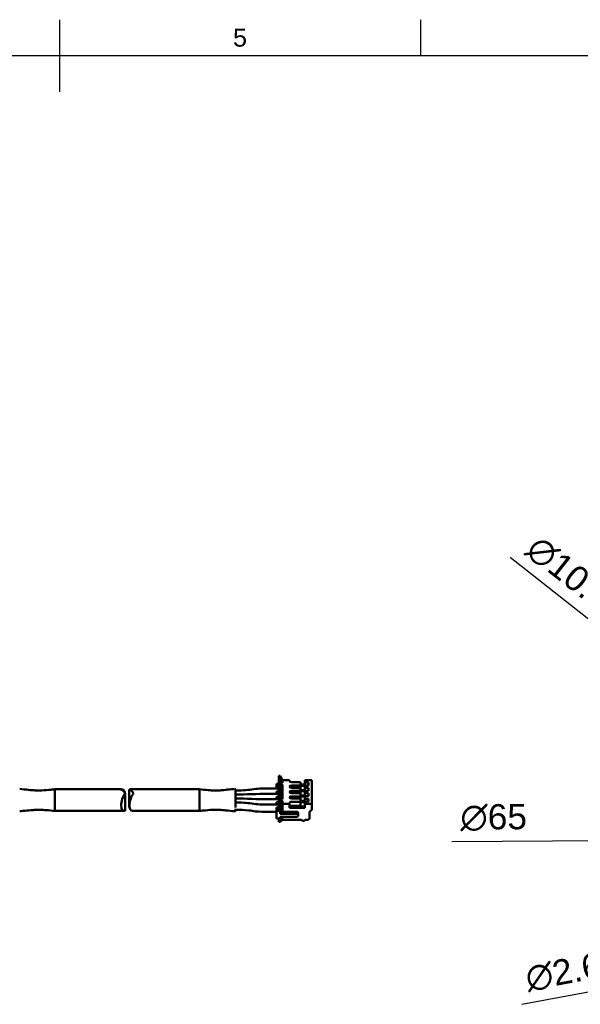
# Model space of a CAD drawing. Header units: millimetres. Extents: x 0 to 420, y 0 to 297.
# Tile 88 of 93: x 209 to 287, y 156 to 292. Entities that reach past the tile are written whole.
import ezdxf
from ezdxf.enums import TextEntityAlignment as Align

# ---------------------------------------------------------------- set-up
doc = ezdxf.new("R2010")
doc.units = ezdxf.units.MM
doc.header["$LTSCALE"] = 0.75
for name, color, linetype, lineweight in [('BORDER', 7, 'Continuous', 25), ('FD_Dimensions', 7, 'Continuous', 25), ('Visible', 7, 'Continuous', 50)]:
    doc.layers.add(name, color=color, linetype=linetype, lineweight=lineweight)
doc.styles.add('FusionTitle', font='arial.ttf')
doc.styles.get("Standard").update_dxf_attribs({"font": 'arial.ttf'})
doc.dimstyles.new('Dim-ISO-25', dxfattribs={"dimtxt": 3.5, "dimasz": 3.5, "dimexe": 2.1, "dimexo": 2.1, "dimgap": 1.4, "dimtad": 1, "dimzin": 12, "dimdsep": 46, "dimtxsty": 'Standard', "dimcen": 0, "dimazin": 3, "dimtp": 0.1, "dimtm": 0.1, "dimtfac": 0.714286, "dimtmove": 0, "dimatfit": 3, "dimfxl": 1, "dimtzin": 12, "dimarcsym": 0})

# ---------------------------------------------------------------- blocks, each defined once
blk = doc.blocks.new('ISO_A3_SHEET')
at = {"layer": 'BORDER'}
for p, q in [((215, 292), (215, 282)), ((265, 292), (265, 287)), ((410, 287), (20, 287))]:
    blk.add_line(p, q, dxfattribs=at)
at = {"layer": 'BORDER', "style": 'FusionTitle'}
blk.add_text('5', height=2.5, dxfattribs=at).set_placement((240, 289.5), align=Align.MIDDLE)
blk = doc.blocks.new('*D39')
at = {"layer": 'Defpoints', "color": 0, "transparency": 16777216}
for p in [(359.4189, 178.786752), (294.420636, 178.311657)]:
    blk.add_point(p, dxfattribs=at)
at = {"layer": 'FD_Dimensions', "color": 0, "lineweight": -2, "transparency": 16777216}
for p, q in [((359.4189, 178.786752), (294.420636, 178.311657)), ((362.918806, 178.812334), (366.418713, 178.837916)), ((269.337545, 178.128316), (290.920729, 178.286075))]:
    blk.add_line(p, q, dxfattribs=at)
at = {"layer": 'FD_Dimensions', "color": 0, "transparency": 16777216}
for points in [[(290.916466, 178.869393), (290.924993, 177.702758), (294.420636, 178.311657)], [(362.914542, 179.395652), (362.92307, 178.229016), (359.4189, 178.786752)]]:
    blk.add_solid(points, dxfattribs=at)
at = {"layer": 'FD_Dimensions', "color": 0, "transparency": 16777216, "insert": (275.137323, 181.455688), "char_height": 3.5, "attachment_point": 5, "rotation": 0.4187787}
blk.add_mtext('∅65', dxfattribs=at)
blk = doc.blocks.new('*D40')
at = {"layer": 'Defpoints', "color": 0, "transparency": 16777216}
for p in [(322.755249, 181.827433), (331.084287, 175.270976)]:
    blk.add_point(p, dxfattribs=at)
at = {"layer": 'FD_Dimensions', "color": 0, "lineweight": -2, "transparency": 16777216}
for p, q in [((277.408126, 217.523805), (320.005095, 183.992301)), ((331.084287, 175.270976), (322.755249, 181.827433)), ((333.834441, 173.106108), (336.584595, 170.941241))]:
    blk.add_line(p, q, dxfattribs=at)
at = {"layer": 'FD_Dimensions', "color": 0, "transparency": 16777216}
for points in [[(320.365906, 184.45066), (319.644283, 183.533942), (322.755249, 181.827433)], [(334.195252, 173.564467), (333.47363, 172.647749), (331.084287, 175.270976)]]:
    blk.add_solid(points, dxfattribs=at)
at = {"layer": 'FD_Dimensions', "color": 0, "transparency": 16777216, "insert": (285.606965, 215.250375), "char_height": 3.5, "attachment_point": 5, "rotation": 321.79084049}
blk.add_mtext('∅10.6', dxfattribs=at)
blk = doc.blocks.new('*D41')
at = {"layer": 'Defpoints', "color": 0, "transparency": 16777216}
for p in [(325.641934, 164.310162), (328.197601, 164.788247)]:
    blk.add_point(p, dxfattribs=at)
at = {"layer": 'FD_Dimensions', "color": 0, "lineweight": -2, "transparency": 16777216}
for p, q in [((331.637923, 165.431823), (335.078244, 166.075398)), ((328.197601, 164.788247), (325.641934, 164.310162)), ((279.050838, 155.594438), (322.201613, 163.666587))]:
    blk.add_line(p, q, dxfattribs=at)
at = {"layer": 'FD_Dimensions', "color": 0, "transparency": 16777216}
for points in [[(331.53066, 166.005209), (331.745185, 164.858436), (328.197601, 164.788247)], [(322.09435, 164.239974), (322.308875, 163.0932), (325.641934, 164.310162)]]:
    blk.add_solid(points, dxfattribs=at)
at = {"layer": 'FD_Dimensions', "color": 0, "transparency": 16777216, "insert": (284.825022, 160.016479), "char_height": 3.5, "attachment_point": 5, "rotation": 10.59578148}
blk.add_mtext('∅2.6', dxfattribs=at)

msp = doc.modelspace()

# ---------------------------------------------------------------- linework, layer by layer
at = {"layer": 'Visible', "extrusion": (0, 1, 0)}
for p, q in [((245.37, 187.226), (245.37, 186.601)), ((245.57, 187.226), (245.37, 187.226)), ((245.57, 187.226), (245.87, 186.63)), ((245.57, 186.601), (245.57, 187.226)), ((245.37, 186.144), (245.07, 186.144)), ((245.07, 185.694), (245.07, 186.144)), ((245.37, 185.694), (245.07, 185.694)), ((245.07, 185.504), (245.07, 185.694)), ((245.37, 186.601), (245.37, 186.351)), ((245.57, 186.601), (245.37, 186.601)), ((245.37, 186.351), (245.37, 184.351)), ((245.57, 186.351), (245.37, 186.351)), ((245.57, 186.601), (245.87, 186.255)), ((245.57, 186.351), (245.87, 186.005)), ((245.57, 184.351), (245.57, 186.351)), ((245.653, 186.255), (245.87, 186.255)), ((245.87, 186.63), (246.87, 186.63)), ((245.87, 186.255), (245.87, 186.63)), ((245.87, 184.005), (245.87, 186.005)), ((246.87, 186.505), (246.87, 186.63)), ((248.37, 186.355), (247.17, 186.355)), ((247.17, 185.905), (248.37, 185.905)), ((248.37, 185.605), (247.17, 185.605)), ((248.37, 185.905), (248.37, 186.355)), ((248.37, 186.067), (248.97, 186.067)), ((248.37, 185.905), (248.37, 185.605)), ((248.37, 185.867), (248.97, 185.867)), ((248.37, 185.155), (248.37, 185.605)), ((248.97, 186.33), (248.97, 186.63)), ((248.97, 186.63), (249.97, 186.63)), ((248.97, 186.33), (249.47, 186.33)), ((248.97, 185.93), (248.97, 186.33)), ((248.97, 185.93), (249.47, 185.93)), ((248.97, 185.58), (248.97, 185.93)), ((248.97, 185.18), (248.97, 185.58)), ((248.97, 185.58), (249.47, 185.58)), ((249.47, 185.93), (249.47, 186.33)), ((249.47, 185.18), (249.47, 185.58)), ((249.97, 183.38), (249.97, 186.63)), ((223.626, 185.379), (214.37, 185.379)), ((224.093, 182.401), (224.093, 184.838)), ((224.647, 182.92), (224.647, 185.358)), ((234.37, 185.379), (224.78, 185.379)), ((245.37, 185.504), (243.87, 185.504)), ((245.37, 184.754), (243.87, 184.754)), ((245.37, 185.094), (245.07, 185.094)), ((245.07, 184.944), (245.07, 185.094)), ((245.37, 184.944), (245.07, 184.944)), ((245.07, 184.754), (245.07, 184.944)), ((245.37, 184.344), (245.07, 184.344)), ((245.07, 184.194), (245.07, 184.344)), ((245.37, 184.194), (245.07, 184.194)), ((245.07, 184.004), (245.07, 184.194)), ((245.37, 184.351), (245.37, 184.101)), ((245.57, 184.351), (245.37, 184.351)), ((245.57, 184.351), (245.87, 184.005)), ((247.17, 185.155), (248.37, 185.155)), ((248.37, 184.855), (247.17, 184.855)), ((247.17, 184.405), (248.37, 184.405)), ((248.37, 185.267), (248.97, 185.267)), ((248.37, 185.155), (248.37, 184.855)), ((248.37, 185.117), (248.97, 185.117)), ((248.37, 184.405), (248.37, 184.855)), ((248.37, 184.517), (248.97, 184.517)), ((248.37, 184.405), (248.37, 184.105)), ((248.37, 184.367), (248.97, 184.367)), ((248.97, 184.83), (248.97, 185.18)), ((248.97, 185.18), (249.47, 185.18)), ((248.97, 184.43), (248.97, 184.83)), ((248.97, 184.83), (249.47, 184.83)), ((248.97, 184.08), (248.97, 184.43)), ((248.97, 184.43), (249.47, 184.43)), ((249.47, 184.43), (249.47, 184.83)), ((245.37, 184.004), (243.87, 184.004)), ((245.37, 183.254), (243.87, 183.254)), ((245.37, 183.594), (245.07, 183.594)), ((245.07, 183.444), (245.07, 183.594)), ((245.37, 183.444), (245.07, 183.444)), ((245.07, 183.254), (245.07, 183.444)), ((245.37, 182.844), (245.07, 182.844)), ((245.07, 182.844), (245.07, 182.394)), ((245.37, 184.101), (245.37, 183.476)), ((245.57, 184.101), (245.37, 184.101)), ((245.37, 183.476), (245.57, 183.476)), ((245.37, 183.476), (245.37, 182.394)), ((245.57, 183.476), (245.57, 184.101)), ((245.57, 184.101), (245.87, 183.755)), ((245.57, 183.476), (245.57, 182.004)), ((245.87, 183.38), (245.57, 183.476)), ((245.653, 184.005), (245.87, 184.005)), ((245.87, 183.38), (245.87, 183.755)), ((245.87, 183.38), (246.87, 183.38)), ((245.87, 183.38), (245.87, 182.254)), ((246.87, 183.38), (246.87, 183.505)), ((246.87, 183.38), (246.87, 182.817)), ((246.87, 182.817), (248.97, 182.817)), ((246.91, 183.017), (248.97, 183.017)), ((248.37, 184.105), (247.17, 184.105)), ((247.17, 183.655), (248.37, 183.655)), ((247.17, 183.092), (248.37, 183.092)), ((248.37, 183.655), (248.37, 184.105)), ((248.37, 183.767), (248.97, 183.767)), ((248.37, 183.655), (248.37, 183.092)), ((248.37, 183.617), (248.97, 183.617)), ((248.97, 183.68), (248.97, 184.08)), ((248.97, 184.08), (249.47, 184.08)), ((248.97, 183.38), (248.97, 183.68)), ((248.97, 183.68), (249.47, 183.68)), ((248.97, 183.38), (249.97, 183.38)), ((248.97, 182.817), (248.97, 183.38)), ((249.47, 183.68), (249.47, 184.08)), ((249.97, 183.38), (249.97, 182.557)), ((223.96, 182.379), (214.37, 182.379)), ((234.37, 182.379), (225.114, 182.379)), ((245.07, 182.254), (243.87, 182.254)), ((245.37, 182.394), (245.07, 182.394)), ((245.07, 182.394), (245.07, 181.354)), ((245.87, 182.254), (245.57, 182.004)), ((245.57, 182.004), (247.82, 182.004)), ((245.57, 181.571), (245.57, 180.878)), ((247.82, 181.571), (245.57, 181.571)), ((245.87, 182.254), (247.82, 182.254)), ((245.87, 181.571), (245.87, 181.128)), ((248.07, 181.787), (248.07, 182.037)), ((249.97, 182.557), (249.62, 182.254)), ((249.62, 182.254), (249.62, 181.302)), ((245.37, 181.354), (245.07, 181.354)), ((245.37, 181.354), (245.37, 180.878)), ((245.37, 180.878), (245.57, 180.878)), ((245.87, 181.128), (245.57, 180.878)), ((248.519, 181.128), (245.87, 181.128)), ((248.646, 180.998), (248.519, 181.128)), ((248.896, 180.998), (248.646, 180.998)), ((249.02, 181.128), (248.896, 180.998)), ((249.42, 181.128), (249.02, 181.128)), ((249.62, 181.302), (249.42, 181.128))]:
    msp.add_line(p, q, dxfattribs=at)
at = {"layer": 'Visible'}
for centre, start, end in [((239.27, 185.33), 0.03745, 95.81985), ((239.27, 182.429), 263.96482, 359.9615)]:
    msp.add_arc(centre, 0.0999, start, end, dxfattribs=at)
at = {"layer": 'Visible', "extrusion": (-2e-16, 0, -1)}
for centre, major_axis, ratio, start_param, end_param in [((247.17, 186.505), (0.3, 0), 0.5, 1.5707961, 3.1415924), ((223.193, 183.879), (0.551, 1.479), 0.4514163, -0.3365938, 0.6386671), ((224.393, 183.879), (0.551, 1.479), 0.4514163, 2.8049989, 5.2391083), ((224.947, 183.879), (-0.551, 1.479), 0.4514162, 0.3365937, 1.0440769), ((224.947, 183.879), (-0.551, 1.479), 0.4514162, 4.1137329, 4.1856696), ((247.17, 183.505), (0.3, 0), 0.5, 3.1415924, 4.7123888), ((247.82, 182.037), (-0.25, 0), 0.8660254, 1.5707962, 3.1415927), ((247.82, 181.787), (-0.25, 0), 0.8660254, 1.5707962, 4.7123889)]:
    msp.add_ellipse(centre, major_axis=major_axis, ratio=ratio, start_param=start_param, end_param=end_param, dxfattribs=at)
at = {"layer": 'Visible'}
for centre, major_axis, ratio, start_param, end_param in [((247.17, 185.755), (-0.3, 0), 0.5, -1.5707961, 1.5707965), ((223.793, 183.879), (-0.551, 1.479), 0.4514162, -1.0440769, -0.3365937), ((224.347, 183.879), (0.551, 1.479), 0.4514163, 0.1667366, 0.3365938), ((225.547, 183.879), (0.551, 1.479), 0.4514163, 1.044077, 3.3083293), ((247.17, 185.005), (-0.3, 0), 0.5, -1.5707961, 1.5707965), ((247.17, 184.255), (-0.3, 0), 0.5, -1.5707961, 1.5707965), ((247.17, 182.942), (0.3, 0), 0.5, 2.6179941, 3.1415929), ((247.17, 182.942), (0.3, 0), 0.5, 1.5707965, 2.6179941)]:
    msp.add_ellipse(centre, major_axis=major_axis, ratio=ratio, start_param=start_param, end_param=end_param, dxfattribs=at)
for points, knots in [([(209.48, 185.429), (209.892, 185.386), (210.304, 185.344), (211.026, 185.275), (211.349, 185.244), (211.652, 185.223), (211.665, 185.222), (211.684, 185.221), (211.69, 185.22), (211.874, 185.208), (212.041, 185.208), (212.645, 185.224), (213.093, 185.258), (213.813, 185.323), (214.091, 185.35), (214.37, 185.379)], [0, 0, 0, 0, 0.12522406, 0.12522406, 0.21983857, 0.21983857, 0.22410804, 0.22410804, 0.22624334, 0.22624334, 0.29474807, 0.29474807, 0.43277654, 0.43277654, 0.51847849, 0.51847849, 0.51847849, 0.51847849]), ([(214.37, 184.047), (214.37, 184.208), (214.37, 184.657), (214.37, 185.026), (214.37, 185.178)], [0.53835244, 0.53835244, 0.53835244, 0.53835244, 0.58652786, 0.67305571, 0.67305571, 0.67305571, 0.67305571]), ([(234.37, 185.379), (234.78, 185.336), (235.191, 185.296), (235.898, 185.241), (236.202, 185.222), (236.593, 185.211), (236.7, 185.21), (236.852, 185.212), (236.902, 185.213), (236.967, 185.215), (236.984, 185.216), (237.012, 185.218), (237.022, 185.218), (237.041, 185.22), (237.054, 185.22), (237.173, 185.229), (237.297, 185.239), (237.531, 185.259), (237.647, 185.269), (238.112, 185.313), (238.463, 185.348), (238.962, 185.398), (239.111, 185.414), (239.259, 185.429)], [0, 0, 0, 0, 0.12627119, 0.12627119, 0.22215621, 0.22215621, 0.25963022, 0.25963022, 0.27911974, 0.27911974, 0.28642053, 0.28642053, 0.29085876, 0.29085876, 0.29542527, 0.29542527, 0.33171244, 0.33171244, 0.36721209, 0.36721209, 0.47370432, 0.47370432, 0.51895266, 0.51895266, 0.51895266, 0.51895266]), ([(234.37, 185.178), (234.37, 185.026), (234.37, 184.657), (234.37, 184.208), (234.37, 184.047)], [0.32694429, 0.32694429, 0.32694429, 0.32694429, 0.41347214, 0.46164756, 0.46164756, 0.46164756, 0.46164756]), ([(239.37, 185.204), (240.127, 185.204), (240.893, 185.251), (242.344, 185.468), (243.114, 185.504), (243.87, 185.504)], [0, 0, 0, 0, 0.22720954, 0.22720954, 0.45399975, 0.45399975, 0.45399975, 0.45399975]), ([(239.37, 185.27), (239.37, 185.235), (239.37, 185.199), (239.37, 185.164), (239.37, 185.128), (239.37, 185.093), (239.37, 185.058), (239.37, 184.987), (239.37, 184.916), (239.37, 184.844), (239.37, 184.701), (239.37, 184.557), (239.37, 184.412), (239.37, 184.266), (239.37, 184.119), (239.37, 183.971), (239.37, 183.896), (239.37, 183.822), (239.37, 183.747), (239.37, 183.71), (239.37, 183.673), (239.37, 183.635), (239.37, 183.598), (239.37, 183.561), (239.37, 183.523)], [0, 0, 0, 0, 0.000218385, 0.000218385, 0.000218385, 0.0004367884, 0.0004367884, 0.0004367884, 0.0008735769, 0.0008735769, 0.0008735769, 0.0017471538, 0.0017471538, 0.0017471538, 0.0026207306, 0.0026207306, 0.0026207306, 0.0030575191, 0.0030575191, 0.0030575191, 0.0032759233, 0.0032759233, 0.0032759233, 0.0034943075, 0.0034943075, 0.0034943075, 0.0034943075]), ([(214.37, 182.505), (214.37, 182.557), (214.37, 182.623), (214.37, 182.735), (214.37, 182.796), (214.37, 182.883), (214.37, 182.973), (214.37, 183.038), (214.37, 183.083), (214.37, 183.1), (214.37, 183.129), (214.37, 183.158), (214.37, 183.176), (214.37, 183.223), (214.37, 183.296), (214.37, 183.404), (214.37, 183.52), (214.37, 183.609), (214.37, 183.665)], [0.30775898, 0.30775898, 0.30775898, 0.30775898, 0.34611143, 0.34611143, 0.36338236, 0.3806533, 0.39792423, 0.41519517, 0.41519517, 0.41912544, 0.42305571, 0.42698599, 0.43091626, 0.43091626, 0.44818719, 0.46545813, 0.48272906, 0.5, 0.5, 0.5, 0.5]), ([(234.37, 183.665), (234.37, 183.609), (234.37, 183.52), (234.37, 183.404), (234.37, 183.296), (234.37, 183.223), (234.37, 183.176), (234.37, 183.158), (234.37, 183.129), (234.37, 183.1), (234.37, 183.083), (234.37, 183.038), (234.37, 182.973), (234.37, 182.883), (234.37, 182.796), (234.37, 182.735), (234.37, 182.623), (234.37, 182.557), (234.37, 182.505)], [0.5, 0.5, 0.5, 0.5, 0.51727094, 0.53454187, 0.55181281, 0.56908374, 0.56908374, 0.57301401, 0.57694429, 0.58087456, 0.58480483, 0.58480483, 0.60207577, 0.6193467, 0.63661764, 0.65388857, 0.65388857, 0.69224102, 0.69224102, 0.69224102, 0.69224102]), ([(239.37, 183.554), (240.126, 183.554), (240.895, 183.518), (242.346, 183.301), (243.112, 183.254), (243.87, 183.254)], [0, 0, 0, 0, 0.22670188, 0.22670188, 0.45399995, 0.45399995, 0.45399995, 0.45399995]), ([(239.37, 183.523), (239.37, 183.489), (239.37, 183.445), (239.37, 183.393), (239.37, 183.342), (239.37, 183.283), (239.37, 183.221), (239.37, 183.161), (239.37, 183.099), (239.37, 183.038), (239.37, 182.997), (239.37, 182.957), (239.37, 182.918), (239.37, 182.894), (239.37, 182.872), (239.37, 182.85)], [0, 0, 0, 0, 0.00019057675, 0.00019057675, 0.00019057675, 0.00038191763, 0.00038191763, 0.00038191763, 0.00056525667, 0.00056525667, 0.00056525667, 0.00068936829, 0.00068936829, 0.00068936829, 0.00076383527, 0.00076383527, 0.00076383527, 0.00076383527]), ([(214.37, 182.379), (213.959, 182.422), (213.549, 182.462), (212.842, 182.517), (212.538, 182.537), (212.146, 182.547), (212.04, 182.549), (211.888, 182.547), (211.838, 182.545), (211.773, 182.543), (211.755, 182.542), (211.728, 182.541), (211.718, 182.54), (211.699, 182.539), (211.686, 182.538), (211.566, 182.53), (211.443, 182.52), (211.209, 182.499), (211.093, 182.489), (210.627, 182.446), (210.277, 182.411), (209.778, 182.36), (209.629, 182.345), (209.48, 182.329)], [0, 0, 0, 0, 0.12627118, 0.12627118, 0.22215619, 0.22215619, 0.25963021, 0.25963021, 0.27911973, 0.27911973, 0.28642052, 0.28642052, 0.29085875, 0.29085875, 0.29542526, 0.29542526, 0.33171244, 0.33171244, 0.36721208, 0.36721208, 0.47370432, 0.47370432, 0.51895261, 0.51895261, 0.51895261, 0.51895261]), ([(214.37, 182.379), (214.37, 182.379), (214.37, 182.387), (214.37, 182.44), (214.37, 182.505)], [0.248025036, 0.248025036, 0.248025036, 0.248025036, 0.259583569, 0.307758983, 0.307758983, 0.307758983, 0.307758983]), ([(239.259, 182.329), (238.847, 182.372), (238.435, 182.414), (237.714, 182.483), (237.39, 182.514), (237.087, 182.536), (237.074, 182.537), (237.056, 182.538), (237.05, 182.538), (236.866, 182.55), (236.699, 182.55), (236.095, 182.534), (235.647, 182.5), (234.927, 182.436), (234.649, 182.408), (234.37, 182.379)], [0, 0, 0, 0, 0.12522407, 0.12522407, 0.21983859, 0.21983859, 0.22410806, 0.22410806, 0.22624337, 0.22624337, 0.29474809, 0.29474809, 0.43277659, 0.43277659, 0.51847855, 0.51847855, 0.51847855, 0.51847855]), ([(234.37, 182.505), (234.37, 182.44), (234.37, 182.387), (234.37, 182.379), (234.37, 182.379)], [0.692241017, 0.692241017, 0.692241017, 0.692241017, 0.740416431, 0.751974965, 0.751974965, 0.751974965, 0.751974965]), ([(239.37, 182.677), (239.37, 182.621), (239.37, 182.572), (239.37, 182.533), (239.37, 182.494), (239.37, 182.465), (239.37, 182.447), (239.37, 182.435), (239.37, 182.429), (239.37, 182.429)], [0, 0, 0, 0, 0.00019065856, 0.00019065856, 0.00019065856, 0.00038229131, 0.00038229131, 0.00038229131, 0.00051727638, 0.00051727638, 0.00051727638, 0.00051727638]), ([(243.87, 182.254), (243.295, 182.254), (242.714, 182.267), (241.833, 182.363), (241.524, 182.417), (240.615, 182.537), (239.987, 182.554), (239.37, 182.554)], [0, 0, 0, 0, 0.17246975, 0.17246975, 0.27006729, 0.27006729, 0.45513626, 0.45513626, 0.45513626, 0.45513626])]:
    msp.add_open_spline(points, degree=3, knots=knots, dxfattribs=at)
for points in [[(214.37, 185.178), (214.37, 185.31), (214.37, 185.378), (214.37, 185.379)], [(234.37, 185.379), (234.37, 185.378), (234.37, 185.31), (234.37, 185.178)], [(239.37, 185.33), (239.37, 185.33), (239.37, 185.309), (239.37, 185.27)], [(239.37, 184.654), (240.871, 184.654), (242.368, 184.754), (243.87, 184.754)], [(214.37, 183.665), (214.37, 183.79), (214.37, 183.918), (214.37, 184.047)], [(234.37, 184.047), (234.37, 183.918), (234.37, 183.79), (234.37, 183.665)], [(239.37, 184.104), (240.871, 184.104), (242.368, 184.004), (243.87, 184.004)]]:
    msp.add_open_spline(points, degree=3, dxfattribs=at)

# ---------------------------------------------------------------- block references
at = {"layer": 'BORDER'}
msp.add_blockref('ISO_A3_SHEET', (0, 0), dxfattribs=at)

# ---------------------------------------------------------------- dimensions: what is measured, and where the dimension line sits
at = {"layer": 'FD_Dimensions'}
for p1, p2, picture, middle in [((331.084, 175.271), (322.755, 181.827), '*D40', (283.575, 212.669)), ((359.419, 178.787), (294.421, 178.312), '*D39', (275.161, 178.171)), ((328.198, 164.788), (325.642, 164.31), '*D41', (285.429, 156.788))]:
    dim = msp.add_diameter_dim_2p(p1=p1, p2=p2, dimstyle='Dim-ISO-25', override={"dimlfac": 1}, dxfattribs=at)
    dim.commit()
    dim.dimension.update_dxf_attribs({"geometry": picture, "text_midpoint": middle, "dimtype": 163})

doc.saveas('drawing.dxf')
